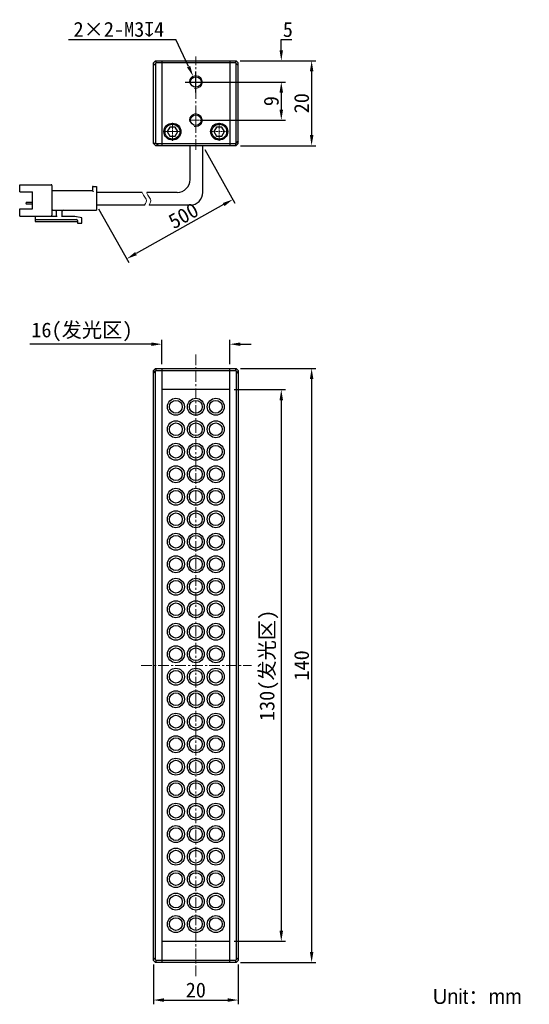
# Model space of a CAD drawing. Header units: inches. Extents: x 777 to 897, y 55 to 287.
import ezdxf

# ---------------------------------------------------------------- set-up
doc = ezdxf.new("R2010")
doc.units = ezdxf.units.IN
doc.header["$MEASUREMENT"] = 0
doc.linetypes.add('CENTERX2', pattern=[4, 2.5, -0.5, 0.5, -0.5])
for name, color, linetype, lineweight in [('中心线', 1, 'CENTERX2', 20), ('标注', 3, 'Continuous', 25), ('粗实线', 7, 'Continuous', 30), ('粗实线层', 7, 'Continuous', 35), ('细实线', 7, 'Continuous', 15)]:
    doc.layers.add(name, color=color, linetype=linetype, lineweight=lineweight)
doc.styles.get("Standard").update_dxf_attribs({"font": 'simsun.ttc'})
doc.dimstyles.new('CST Standard', dxfattribs={"dimtxt": 3.5, "dimasz": 2.5, "dimexe": 1, "dimexo": 1, "dimgap": 0.6, "dimtad": 1, "dimtoh": 1, "dimdsep": 46, "dimtxsty": 'Standard', "dimcen": -2.5, "dimdle": 5, "dimadec": 1, "dimazin": 2, "dimtfac": 1, "dimtofl": 0, "dimtmove": 0, "dimatfit": 0, "dimfxl": 1, "dimtolj": 1, "dimarcsym": 0})

# ---------------------------------------------------------------- blocks, each defined once
blk = doc.blocks.new('*D33')
at = {"layer": 'Defpoints', "color": 0}
for p in [(818.04, 272.52), (818.04, 263.52), (838.16, 263.52)]:
    blk.add_point(p, dxfattribs=at)
at = {"layer": '标注', "color": 0, "linetype": 'Continuous', "lineweight": -2, "ltscale": 3}
for p, q in [((819.04, 272.52), (839.16, 272.52)), ((838.16, 270.02), (838.16, 266.02)), ((819.04, 263.52), (839.16, 263.52))]:
    blk.add_line(p, q, dxfattribs=at)
at = {"layer": '标注', "color": 0}
for points in [[(838.57, 270.02), (837.74, 270.02), (838.16, 272.52)], [(837.74, 266.02), (838.57, 266.02), (838.16, 263.52)]]:
    blk.add_solid(points, dxfattribs=at)
at = {"layer": '标注', "color": 0, "insert": (835.81, 268.02), "char_height": 3.5, "attachment_point": 5, "rotation": 90}
blk.add_mtext('\\A1;9', dxfattribs=at)
blk = doc.blocks.new('*D34')
at = {"layer": 'Defpoints', "color": 0}
for p in [(827.49, 277.52), (838.16, 277.52), (818.04, 272.52)]:
    blk.add_point(p, dxfattribs=at)
at = {"layer": '标注', "color": 0, "linetype": 'Continuous', "lineweight": -2, "ltscale": 3}
for p, q in [((838.16, 282.52), (840.65, 282.52)), ((838.16, 280.02), (838.16, 282.52)), ((828.49, 277.52), (839.16, 277.52)), ((819.04, 272.52), (839.16, 272.52)), ((838.16, 270.02), (838.16, 267.52))]:
    blk.add_line(p, q, dxfattribs=at)
at = {"layer": '标注', "color": 0}
for points in [[(837.74, 280.02), (838.57, 280.02), (838.16, 277.52)], [(838.57, 270.02), (837.74, 270.02), (838.16, 272.52)]]:
    blk.add_solid(points, dxfattribs=at)
at = {"layer": '标注', "color": 0, "insert": (839.7, 284.87), "char_height": 3.5, "attachment_point": 5}
blk.add_mtext('\\A1;5', dxfattribs=at)
blk = doc.blocks.new('*D35')
at = {"layer": 'Defpoints', "color": 0}
for p in [(827.54, 277.52), (827.54, 257.52), (845.3, 257.52)]:
    blk.add_point(p, dxfattribs=at)
at = {"layer": '标注', "color": 0, "linetype": 'Continuous', "lineweight": -2, "ltscale": 3}
for p, q in [((828.54, 277.52), (846.3, 277.52)), ((845.3, 275.02), (845.3, 260.02)), ((828.54, 257.52), (846.3, 257.52))]:
    blk.add_line(p, q, dxfattribs=at)
at = {"layer": '标注', "color": 0}
for points in [[(845.72, 275.02), (844.89, 275.02), (845.3, 277.52)], [(844.89, 260.02), (845.72, 260.02), (845.3, 257.52)]]:
    blk.add_solid(points, dxfattribs=at)
at = {"layer": '标注', "color": 0, "insert": (842.95, 267.52), "char_height": 3.5, "attachment_point": 5, "rotation": 90}
blk.add_mtext('\\A1;20', dxfattribs=at)
blk = doc.blocks.new('*D36')
at = {"layer": 'Defpoints', "color": 0}
for p in [(817.4, 273.88), (818.68, 271.17)]:
    blk.add_point(p, dxfattribs=at)
at = {"layer": '标注', "color": 0, "linetype": 'Continuous', "lineweight": -2, "ltscale": 3}
for p in [(788.04, 282.52), (816.34, 276.15)]:
    blk.add_line(p, (813.35, 282.52), dxfattribs=at)
at = {"layer": '标注', "color": 0, "linetype": 'Continuous', "ltscale": 3}
for p, q in [((818.04, 270.02), (818.04, 275.02)), ((815.54, 272.52), (820.54, 272.52))]:
    blk.add_line(p, q, dxfattribs=at)
at = {"layer": '标注', "color": 0}
blk.add_solid([(815.97, 275.97), (816.72, 276.32), (817.4, 273.88)], dxfattribs=at)
at = {"layer": '标注', "color": 0, "insert": (799.92, 284.91), "char_height": 3.5, "attachment_point": 5}
blk.add_mtext('\\A1;2×2-M3{\\fGDT|b1|i0|c0|p2;x}4', dxfattribs=at)
blk = doc.blocks.new('*D37')
at = {"layer": 'Defpoints', "color": 0}
for p in [(826.04, 200.04), (826.04, 70.04), (838.16, 70.04)]:
    blk.add_point(p, dxfattribs=at)
at = {"layer": '标注', "color": 0, "linetype": 'Continuous', "lineweight": -2, "ltscale": 3}
for p, q in [((827.04, 200.04), (839.16, 200.04)), ((838.16, 197.54), (838.16, 72.54)), ((827.04, 70.04), (839.16, 70.04))]:
    blk.add_line(p, q, dxfattribs=at)
at = {"layer": '标注', "color": 0}
for points in [[(838.57, 197.54), (837.74, 197.54), (838.16, 200.04)], [(837.74, 72.54), (838.57, 72.54), (838.16, 70.04)]]:
    blk.add_solid(points, dxfattribs=at)
at = {"layer": '标注', "color": 0, "insert": (835.25, 135.04), "char_height": 3.5, "attachment_point": 5, "rotation": 90}
blk.add_mtext('\\A1;130(发光区)', dxfattribs=at)
blk = doc.blocks.new('*D38')
at = {"layer": 'Defpoints', "color": 0}
for p in [(827.54, 205.04), (827.54, 65.04), (845.3, 65.04)]:
    blk.add_point(p, dxfattribs=at)
at = {"layer": '标注', "color": 0, "linetype": 'Continuous', "lineweight": -2, "ltscale": 3}
for p, q in [((828.54, 205.04), (846.3, 205.04)), ((845.3, 202.54), (845.3, 67.54)), ((828.54, 65.04), (846.3, 65.04))]:
    blk.add_line(p, q, dxfattribs=at)
at = {"layer": '标注', "color": 0}
for points in [[(845.72, 202.54), (844.89, 202.54), (845.3, 205.04)], [(844.89, 67.54), (845.72, 67.54), (845.3, 65.04)]]:
    blk.add_solid(points, dxfattribs=at)
at = {"layer": '标注', "color": 0, "insert": (842.95, 135.04), "char_height": 3.5, "attachment_point": 5, "rotation": 90}
blk.add_mtext('\\A1;140', dxfattribs=at)
blk = doc.blocks.new('*D39')
at = {"layer": 'Defpoints', "color": 0}
for p in [(826.04, 210.74), (810.04, 205.04), (826.04, 205.04)]:
    blk.add_point(p, dxfattribs=at)
at = {"layer": '标注', "color": 0, "linetype": 'Continuous', "lineweight": -2, "ltscale": 3}
for p, q in [((810.04, 206.04), (810.04, 211.74)), ((826.04, 206.04), (826.04, 211.74)), ((807.54, 210.74), (778.95, 210.74)), ((828.54, 210.74), (831.04, 210.74))]:
    blk.add_line(p, q, dxfattribs=at)
at = {"layer": '标注', "color": 0}
for points in [[(807.54, 210.32), (807.54, 211.15), (810.04, 210.74)], [(828.54, 211.15), (828.54, 210.32), (826.04, 210.74)]]:
    blk.add_solid(points, dxfattribs=at)
at = {"layer": '标注', "color": 0, "insert": (791.23, 213.64), "char_height": 3.5, "attachment_point": 5}
blk.add_mtext('\\A1;16(发光区)', dxfattribs=at)
blk = doc.blocks.new('*D40')
at = {"layer": 'Defpoints', "color": 0}
for p in [(808.04, 65.54), (828.04, 65.54), (828.04, 56.19)]:
    blk.add_point(p, dxfattribs=at)
at = {"layer": '标注', "color": 0, "linetype": 'Continuous', "lineweight": -2, "ltscale": 3}
for p, q in [((808.04, 64.54), (808.04, 55.19)), ((828.04, 64.54), (828.04, 55.19)), ((810.54, 56.19), (825.54, 56.19))]:
    blk.add_line(p, q, dxfattribs=at)
at = {"layer": '标注', "color": 0}
for points in [[(810.54, 56.61), (810.54, 55.77), (808.04, 56.19)], [(825.54, 55.77), (825.54, 56.61), (828.04, 56.19)]]:
    blk.add_solid(points, dxfattribs=at)
at = {"layer": '标注', "color": 0, "insert": (818.04, 58.54), "char_height": 3.5, "attachment_point": 5}
blk.add_mtext('\\A1;20', dxfattribs=at)
blk = doc.blocks.new('*D41')
at = {"layer": 'Defpoints', "color": 0}
for p in [(819.69, 257.52), (794.69, 243.52), (801.78, 230.86)]:
    blk.add_point(p, dxfattribs=at)
at = {"layer": '标注', "color": 0, "linetype": 'Continuous', "lineweight": -2, "ltscale": 3}
for p, q in [((820.17, 256.65), (827.26, 243.99)), ((824.59, 243.64), (803.96, 232.08)), ((795.17, 242.65), (802.26, 229.99))]:
    blk.add_line(p, q, dxfattribs=at)
at = {"layer": '标注', "color": 0}
for points in [[(824.8, 243.28), (824.39, 244.01), (826.78, 244.86)], [(803.75, 232.45), (804.16, 231.72), (801.78, 230.86)]]:
    blk.add_solid(points, dxfattribs=at)
at = {"layer": '标注', "color": 0, "insert": (815.12, 241.03), "char_height": 3.5, "attachment_point": 5, "rotation": 29.2488}
blk.add_mtext('\\A1;500', dxfattribs=at)

msp = doc.modelspace()

# ---------------------------------------------------------------- linework, layer by layer
at = {"layer": '中心线', "color": 0}
for p, q in [((818.042, 256.524), (818.042, 278.524)), ((818.042, 61.837), (818.042, 208.331)), ((805.208, 135.038), (831.116, 135.038))]:
    msp.add_line(p, q, dxfattribs=at)
at = {"layer": '中心线', "color": 0, "ltscale": 0.1}
for p, q in [((818.042, 271.149), (818.042, 273.899)), ((816.667, 272.524), (819.417, 272.524)), ((818.042, 262.149), (818.042, 264.899)), ((812.542, 258.624), (812.542, 263.024)), ((816.667, 263.524), (819.417, 263.524)), ((823.542, 258.624), (823.542, 263.024)), ((810.342, 260.824), (814.742, 260.824)), ((821.342, 260.824), (825.742, 260.824))]:
    msp.add_line(p, q, dxfattribs=at)
at = {"layer": '粗实线', "color": 0}
for p, q in [((808.042, 277.024), (808.542, 277.524)), ((808.042, 258.024), (808.042, 277.024)), ((808.042, 276.412), (808.542, 276.912)), ((808.542, 277.524), (827.542, 277.524)), ((808.598, 277.024), (808.542, 276.912)), ((808.542, 276.912), (808.542, 258.08)), ((808.598, 277.524), (808.598, 277.024)), ((827.486, 277.024), (808.598, 277.024)), ((810.042, 277.524), (810.042, 257.524)), ((826.042, 277.524), (826.042, 257.524)), ((827.486, 277.024), (827.486, 277.524)), ((827.542, 276.912), (827.486, 277.024)), ((828.042, 277.024), (827.542, 277.524)), ((827.542, 258.137), (827.542, 276.912)), ((828.042, 276.412), (827.542, 276.912)), ((828.042, 258.024), (828.042, 277.024)), ((811.917, 261.907), (811.292, 260.824)), ((811.292, 260.824), (811.917, 259.742)), ((813.167, 261.907), (811.917, 261.907)), ((813.792, 260.824), (813.167, 261.907)), ((813.167, 259.742), (813.792, 260.824)), ((822.917, 261.907), (822.292, 260.824)), ((822.292, 260.824), (822.917, 259.742)), ((824.167, 261.907), (822.917, 261.907)), ((824.792, 260.824), (824.167, 261.907)), ((824.167, 259.742), (824.792, 260.824)), ((808.042, 258.08), (808.542, 258.08)), ((808.542, 257.524), (808.042, 258.024)), ((808.542, 258.08), (808.654, 258.024)), ((809.154, 257.524), (808.654, 258.024)), ((808.654, 258.024), (827.486, 258.024)), ((811.917, 259.742), (813.167, 259.742)), ((822.917, 259.742), (824.167, 259.742)), ((827.486, 258.024), (827.542, 258.137)), ((827.486, 257.524), (827.486, 258.024)), ((828.042, 258.637), (827.542, 258.137)), ((828.042, 258.024), (827.542, 257.524)), ((808.542, 257.524), (827.542, 257.524)), ((776.585, 246.624), (776.585, 248.324)), ((776.585, 248.324), (783.985, 248.324)), ((776.585, 246.624), (779.585, 246.624)), ((779.585, 242.624), (779.585, 246.624)), ((784.185, 248.124), (784.185, 241.124)), ((784.385, 246.924), (793.685, 246.924)), ((793.685, 247.724), (793.685, 246.924)), ((793.885, 247.924), (794.685, 247.924)), ((794.685, 247.924), (794.685, 242.324)), ((778.105, 243.874), (778.105, 244.025)), ((779.585, 244.125), (778.205, 244.125)), ((779.585, 243.774), (778.205, 243.774)), ((776.585, 240.924), (776.585, 242.624)), ((776.585, 242.624), (779.585, 242.624)), ((784.385, 242.324), (794.685, 242.324)), ((785.185, 242.124), (785.185, 240.824)), ((786.585, 240.824), (786.585, 242.124)), ((776.585, 240.924), (783.985, 240.924)), ((780.185, 240.924), (780.185, 239.624)), ((785.385, 240.824), (780.185, 240.824)), ((780.185, 240.124), (789.985, 240.124)), ((780.185, 239.624), (790.185, 239.624)), ((781.385, 240.824), (781.385, 240.924)), ((789.585, 240.824), (786.385, 240.824)), ((791.185, 240.524), (789.585, 240.824)), ((790.185, 239.924), (790.185, 239.224)), ((790.185, 239.224), (791.185, 239.224)), ((791.185, 239.224), (791.185, 240.524)), ((808.042, 204.538), (808.542, 205.038)), ((808.042, 65.538), (808.042, 204.538)), ((808.042, 203.926), (808.542, 204.426)), ((808.542, 205.038), (827.542, 205.038)), ((808.598, 204.538), (808.542, 204.426)), ((808.542, 65.651), (808.542, 204.426)), ((808.598, 205.038), (808.598, 204.538)), ((808.598, 204.538), (827.486, 204.538)), ((810.042, 205.038), (810.042, 65.038)), ((826.042, 65.038), (826.042, 205.038)), ((827.486, 204.538), (827.486, 205.038)), ((827.542, 204.426), (827.486, 204.538)), ((828.042, 204.538), (827.542, 205.038)), ((827.542, 204.426), (827.542, 65.651)), ((828.042, 203.926), (827.542, 204.426)), ((828.042, 204.538), (828.042, 65.538)), ((826.042, 200.038), (810.042, 200.038)), ((810.042, 70.038), (826.042, 70.038)), ((808.042, 66.151), (808.542, 65.651)), ((808.042, 65.538), (808.542, 65.038)), ((808.542, 65.651), (808.598, 65.538)), ((827.542, 65.038), (808.542, 65.038)), ((827.486, 65.538), (808.598, 65.538)), ((808.598, 65.538), (808.598, 65.038)), ((827.486, 65.538), (827.542, 65.651)), ((827.486, 65.038), (827.486, 65.538)), ((828.042, 66.151), (827.542, 65.651)), ((828.042, 65.538), (827.542, 65.038))]:
    msp.add_line(p, q, dxfattribs=at)
at = {"layer": '粗实线', "color": 0, "ltscale": 3}
for p, q in [((816.685, 249.524), (816.685, 257.524)), ((819.685, 246.524), (819.685, 257.524)), ((805.446, 246.524), (794.685, 246.524)), ((813.685, 246.524), (806.472, 246.524)), ((805.993, 243.524), (794.685, 243.524)), ((816.685, 243.524), (807.019, 243.524))]:
    msp.add_line(p, q, dxfattribs=at)
at = {"layer": '粗实线', "color": 0}
for centre, radius in [((818.042, 272.524), 1.25), ((818.042, 263.524), 1.25), ((812.542, 260.824), 2), ((812.542, 260.824), 1.75), ((823.542, 260.824), 2), ((823.542, 260.824), 1.75), ((813.342, 195.988), 2), ((813.342, 195.988), 1.5), ((818.042, 195.988), 2), ((818.042, 195.988), 1.5), ((822.742, 195.988), 2), ((822.742, 195.988), 1.5), ((813.342, 190.688), 2), ((818.042, 190.688), 2), ((822.742, 190.688), 2), ((813.342, 190.688), 1.5), ((818.042, 190.688), 1.5), ((822.742, 190.688), 1.5), ((813.342, 185.388), 2), ((813.342, 185.388), 1.5), ((818.042, 185.388), 2), ((818.042, 185.388), 1.5), ((822.742, 185.388), 2), ((822.742, 185.388), 1.5), ((813.342, 180.088), 2), ((813.342, 180.088), 1.5), ((818.042, 180.088), 2), ((818.042, 180.088), 1.5), ((822.742, 180.088), 2), ((822.742, 180.088), 1.5), ((813.342, 174.788), 2), ((818.042, 174.788), 2), ((822.742, 174.788), 2), ((813.342, 174.788), 1.5), ((818.042, 174.788), 1.5), ((822.742, 174.788), 1.5), ((813.342, 169.488), 2), ((813.342, 169.488), 1.5), ((818.042, 169.488), 2), ((818.042, 169.488), 1.5), ((822.742, 169.488), 2), ((822.742, 169.488), 1.5), ((813.342, 164.188), 2), ((813.342, 164.188), 1.5), ((818.042, 164.188), 2), ((818.042, 164.188), 1.5), ((822.742, 164.188), 2), ((822.742, 164.188), 1.5), ((813.342, 158.888), 2), ((813.342, 158.888), 1.5), ((818.042, 158.888), 2), ((818.042, 158.888), 1.5), ((822.742, 158.888), 2), ((822.742, 158.888), 1.5), ((813.342, 153.588), 2), ((818.042, 153.588), 2), ((822.742, 153.588), 2), ((813.342, 153.588), 1.5), ((818.042, 153.588), 1.5), ((822.742, 153.588), 1.5), ((813.342, 148.288), 2), ((813.342, 148.288), 1.5), ((818.042, 148.288), 2), ((818.042, 148.288), 1.5), ((822.742, 148.288), 2), ((822.742, 148.288), 1.5), ((813.342, 142.988), 2), ((813.342, 142.988), 1.5), ((818.042, 142.988), 2), ((818.042, 142.988), 1.5), ((822.742, 142.988), 2), ((822.742, 142.988), 1.5), ((813.342, 137.688), 2), ((818.042, 137.688), 2), ((822.742, 137.688), 2), ((813.342, 137.688), 1.5), ((818.042, 137.688), 1.5), ((822.742, 137.688), 1.5), ((813.342, 132.388), 2), ((813.342, 132.388), 1.5), ((818.042, 132.388), 2), ((818.042, 132.388), 1.5), ((822.742, 132.388), 2), ((822.742, 132.388), 1.5), ((813.342, 127.088), 2), ((813.342, 127.088), 1.5), ((818.042, 127.088), 2), ((818.042, 127.088), 1.5), ((822.742, 127.088), 2), ((822.742, 127.088), 1.5), ((813.342, 121.788), 2), ((813.342, 121.788), 1.5), ((818.042, 121.788), 2), ((818.042, 121.788), 1.5), ((822.742, 121.788), 2), ((822.742, 121.788), 1.5), ((813.342, 116.488), 2), ((818.042, 116.488), 2), ((822.742, 116.488), 2), ((813.342, 116.488), 1.5), ((818.042, 116.488), 1.5), ((822.742, 116.488), 1.5), ((813.342, 111.188), 2), ((813.342, 111.188), 1.5), ((818.042, 111.188), 2), ((818.042, 111.188), 1.5), ((822.742, 111.188), 2), ((822.742, 111.188), 1.5), ((813.342, 105.888), 2), ((813.342, 105.888), 1.5), ((818.042, 105.888), 2), ((818.042, 105.888), 1.5), ((822.742, 105.888), 2), ((822.742, 105.888), 1.5), ((813.342, 100.588), 2), ((813.342, 100.588), 1.5), ((818.042, 100.588), 2), ((818.042, 100.588), 1.5), ((822.742, 100.588), 2), ((822.742, 100.588), 1.5), ((813.342, 95.288), 2), ((813.342, 95.288), 1.5), ((818.042, 95.288), 2), ((818.042, 95.288), 1.5), ((822.742, 95.288), 2), ((822.742, 95.288), 1.5), ((813.342, 89.988), 2), ((813.342, 89.988), 1.5), ((818.042, 89.988), 2), ((818.042, 89.988), 1.5), ((822.742, 89.988), 2), ((822.742, 89.988), 1.5), ((813.342, 84.688), 2), ((813.342, 84.688), 1.5), ((818.042, 84.688), 2), ((818.042, 84.688), 1.5), ((822.742, 84.688), 2), ((822.742, 84.688), 1.5), ((813.342, 79.388), 2), ((818.042, 79.388), 2), ((822.742, 79.388), 2), ((813.342, 79.388), 1.5), ((818.042, 79.388), 1.5), ((822.742, 79.388), 1.5), ((813.342, 74.088), 2), ((813.342, 74.088), 1.5), ((818.042, 74.088), 2), ((818.042, 74.088), 1.5), ((822.742, 74.088), 2), ((822.742, 74.088), 1.5)]:
    msp.add_circle(centre, radius, dxfattribs=at)
for centre, radius, start, end in [((783.985, 248.124), 0.2, 0, 90), ((784.385, 247.124), 0.2, 180, 270), ((793.885, 247.724), 0.2, 90, 180), ((778.205, 244.025), 0.1, 90, 180), ((778.205, 243.874), 0.1, 180, 270), ((784.385, 242.124), 0.2, 90, 180), ((784.985, 242.124), 0.2, 0, 90), ((786.785, 242.124), 0.2, 90, 180), ((783.985, 241.124), 0.2, 270, 0), ((789.985, 239.924), 0.2, 0, 90)]:
    msp.add_arc(centre, radius, start, end, dxfattribs=at)
at = {"layer": '粗实线', "color": 0, "ltscale": 3}
for centre in [(813.685, 249.524), (816.685, 246.524)]:
    msp.add_arc(centre, 3, 270, 0, dxfattribs=at)
at = {"layer": '粗实线', "color": 0}
msp.add_open_spline([(793.685, 246.924), (793.688, 246.922), (793.697, 246.912), (793.716, 246.894), (793.743, 246.866), (793.775, 246.834), (793.811, 246.798), (793.848, 246.762), (793.873, 246.737), (793.885, 246.724)], degree=3, knots=[0, 0, 0, 0, 1477.6252739, 5235.6656256, 10460.2739864, 16622.4096284, 23352.7547942, 30341.4543281, 37280.8738779, 37280.8738779, 37280.8738779, 37280.8738779], dxfattribs=at)
at = {"layer": '细实线', "color": 0}
for centre in [(818.042, 272.524), (818.042, 263.524)]:
    msp.add_arc(centre, 1.5, 255, 195, dxfattribs=at)
at = {"layer": '细实线', "color": 0, "ltscale": 3}
for points, knots in [([(805.446, 246.524), (805.483, 246.286), (805.682, 245.737), (806.636, 244.792), (806.335, 244.003), (805.993, 243.524)], [0, 0, 0, 0, 3971.1417049, 9356.0016826, 17255.9993529, 17255.9993529, 17255.9993529, 17255.9993529]), ([(806.472, 246.524), (806.509, 246.286), (806.708, 245.737), (807.662, 244.792), (807.361, 244.003), (807.019, 243.524)], [0, 0, 0, 0, 3971.4333405, 9356.6887756, 17257.2666118, 17257.2666118, 17257.2666118, 17257.2666118])]:
    msp.add_open_spline(points, degree=3, knots=knots, dxfattribs=at)

# ---------------------------------------------------------------- texts
at = {"layer": '粗实线层', "color": 0, "insert": (873.855, 58.778), "char_height": 3.5, "width": 48.7408, "attachment_point": 1}
msp.add_mtext('{\\fFZLanTingHei-R-GBK|b0|i0|c134|p2;Unit：mm}', dxfattribs=at)

# ---------------------------------------------------------------- dimensions: what is measured, and where the dimension line sits
at = {"layer": '标注', "color": 0, "ltscale": 3}
dim = msp.add_diameter_dim_2p(p1=(818.679, 271.166), p2=(817.405, 273.882), text='2×2-M3{\\fGDT|b1|i0|c0|p2;x}4', dimstyle='CST Standard', override={"dimpost": '%%C<>', "dimtxsty": 'Standard', "dimsah": 1, "dimtzin": 0}, dxfattribs=at)
dim.commit()
dim.dimension.update_dxf_attribs({"geometry": '*D36', "text_midpoint": (799.917, 282.524), "dimtype": 163})
for base, p1, p2, picture, middle in [((838.155, 277.524), (818.042, 272.524), (827.486, 277.524), '*D34', (839.704, 284.874)), ((845.305, 257.524), (827.542, 277.524), (827.542, 257.524), '*D35', (842.955, 267.524)), ((838.155, 263.524), (818.042, 272.524), (818.042, 263.524), '*D33', (835.805, 268.024))]:
    dim = msp.add_linear_dim(base=base, p1=p1, p2=p2, angle=90, dimstyle='CST Standard', override={"dimsah": 1, "dimtzin": 0}, dxfattribs=at)
    dim.commit()
    dim.dimension.update_dxf_attribs({"geometry": picture, "text_midpoint": middle})
for base, p1, p2, angle, text, picture, middle in [((801.775, 230.863), (819.685, 257.524), (794.685, 243.524), 209.24883, '500', '*D41', (816.265, 238.978)), ((838.155, 70.038), (826.042, 200.038), (826.042, 70.038), 90, '<>(发光区)', '*D37', (838.155, 135.038))]:
    dim = msp.add_linear_dim(base=base, p1=p1, p2=p2, angle=angle, text=text, dimstyle='CST Standard', override={"dimsah": 1, "dimtzin": 0}, dxfattribs=at)
    dim.commit()
    dim.dimension.update_dxf_attribs({"geometry": picture, "text_midpoint": middle, "dimtype": 160})
dim = msp.add_linear_dim(base=(826.042, 210.737), p1=(810.042, 205.038), p2=(826.042, 205.038), text='<>(发光区)', dimstyle='CST Standard', override={"dimsah": 1, "dimtzin": 0}, dxfattribs=at)
dim.commit()
dim.dimension.update_dxf_attribs({"geometry": '*D39', "text_midpoint": (791.23, 210.737), "dimtype": 160})
dim = msp.add_linear_dim(base=(845.305, 65.038), p1=(827.542, 205.038), p2=(827.542, 65.038), angle=90, dimstyle='CST Standard', override={"dimsah": 1, "dimtzin": 0}, dxfattribs=at)
dim.commit()
dim.dimension.update_dxf_attribs({"geometry": '*D38', "text_midpoint": (845.305, 135.038), "dimtype": 160})
dim = msp.add_linear_dim(base=(828.042, 56.192), p1=(808.042, 65.538), p2=(828.042, 65.538), dimstyle='CST Standard', override={"dimsah": 1, "dimtzin": 0}, dxfattribs=at)
dim.commit()
dim.dimension.update_dxf_attribs({"geometry": '*D40', "text_midpoint": (818.042, 58.542)})

doc.saveas('drawing.dxf')
